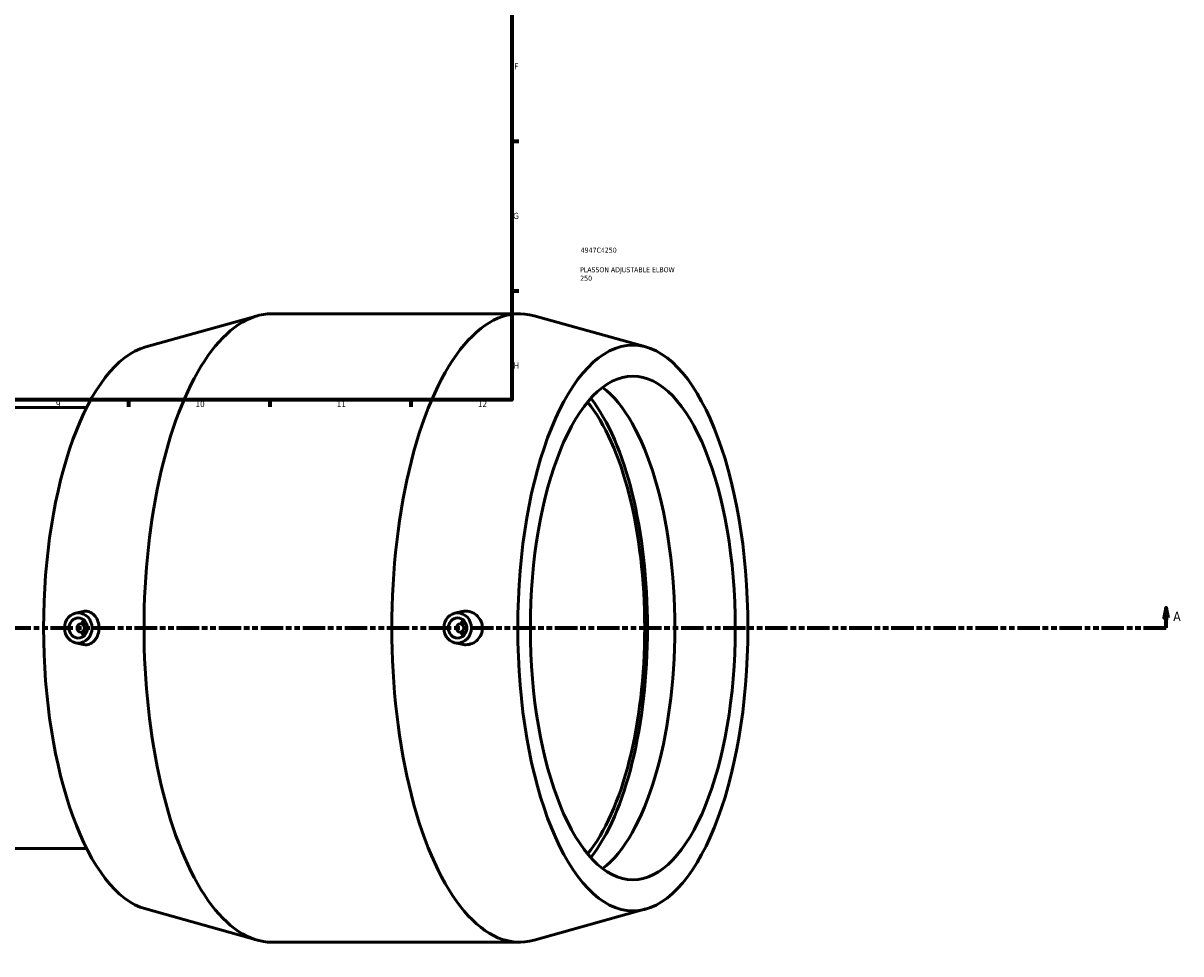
# Model space of a CAD drawing. Header units: millimetres. Extents: x -168 to 1703, y -786 to 1200.
# Tile 4 of 7: x 578 to 1153, y -255 to 207. Entities that reach past the tile are written whole.
import ezdxf

# ---------------------------------------------------------------- set-up
doc = ezdxf.new("R2010")
doc.units = ezdxf.units.MM
doc.linetypes.add('DOUBLE_DASH_CHAIN', pattern=[1.2403, 0.6614, -0.0827, 0.1654, -0.0827, 0.1654, -0.0827])
for name, color, linetype, lineweight in [('Border (ANSI)', 7, 'Continuous', 70), ('Section Line (ANSI)', 7, 'DOUBLE_DASH_CHAIN', 70), ('Title (ISO)', 7, 'Continuous', 50), ('Visible (ANSI)', 7, 'Continuous', 50)]:
    doc.layers.add(name, color=color, linetype=linetype, lineweight=lineweight)
doc.styles.add('Label Text (ANSI)', font='tahoma.ttf')
doc.styles.add('Note Text (ANSI)', font='tahoma.ttf')
doc.styles.add('Note Text (ISO)', font='tahoma.ttf')

# ---------------------------------------------------------------- blocks, each defined once
blk = doc.blocks.new('Borders Default Border')
at = {"layer": 'Border (ANSI)'}
for p, q in [((821, 148.5), (824.45, 148.5)), ((821, 74.25), (824.45, 74.25)), ((630.75, 20), (630.75, 16.55)), ((700.83, 20), (700.83, 16.55)), ((770.92, 20), (770.92, 16.55))]:
    blk.add_line(p, q, dxfattribs=at)
at = {"layer": 'Border (ANSI)', "flags": 128}
blk.add_lwpolyline([(20, 20), (20, 574), (821, 574), (821, 20), (20, 20)], dxfattribs=at)
at = {"layer": 'Border (ANSI)', "color": 230, "true_color": 0xff0080, "attachment_point": 7, "style": 'Note Text (ANSI)'}
for s, insert, char_height in [('F', (822.14, 184.1), 3.05), ('G', (821.66, 109.79), 3.05), ('H', (821.81, 35.6), 3.05), ('9', (594.7, 16.49), 3.05), ('10', (663.96, 16.49), 3.048), ('11', (734.04, 16.55), 3.048), ('12', (804.13, 16.55), 3.048)]:
    blk.add_mtext(s, dxfattribs=dict(at, insert=insert, char_height=char_height))
blk = doc.blocks.new('Title Blocks ISO')
at = {"layer": 'Title (ISO)', "color": 232, "true_color": 0xca0064, "style": 'Note Text (ISO)'}
for tag, p in [('PART_NUMBER_001', (34.16, 73.13)), ('DESCRIPTION_001', (33.84, 63.4)), ('DESCRIPTION_002', (33.91, 59.18))]:
    blk.add_attdef(tag, p, '', height=2.5, dxfattribs=at)
blk = doc.blocks.new('2dTransSection0')
at = {"layer": 'Section Line (ANSI)', "linetype": 'Continuous'}
for p, q in [((1145.8, -83.18), (1144.8, -88.18)), ((1145.8, -88.18), (1145.8, -83.18)), ((1146.8, -88.18), (1145.8, -83.18)), ((1144.8, -88.18), (1146.8, -88.18)), ((1145.8, -93.18), (1145.8, -88.18)), ((1134.53, -93.18), (1145.8, -93.18))]:
    blk.add_line(p, q, dxfattribs=at)
at = {"layer": 'Section Line (ANSI)', "linetype": 'DOUBLE_DASH_CHAIN', "ltscale": 16.82361}
blk.add_line((237.28, -93.18), (1145.8, -93.18), dxfattribs=at)
at = {"layer": 'Section Line (ANSI)', "linetype": 'Continuous', "flags": 128}
blk.add_lwpolyline([(1146.8, -88.18), (1145.8, -83.18), (1144.8, -88.18), (1146.8, -88.18)], dxfattribs=at)
at = {"layer": 'Section Line (ANSI)'}
blk.add_solid([(1146.8, -88.18), (1145.8, -83.18), (1144.8, -88.18), (1146.8, -88.18)], dxfattribs=at)
at = {"layer": 'Section Line (ANSI)', "insert": (1149.27, -89.68), "char_height": 4.57, "attachment_point": 7, "style": 'Label Text (ANSI)'}
blk.add_mtext('A', dxfattribs=at)

msp = doc.modelspace()

# ---------------------------------------------------------------- linework, layer by layer
at = {"layer": 'Visible (ANSI)'}
for p, q in [((639.254, 46.32), (694.72, 61.82)), ((701.886, 62.818), (824.849, 62.818)), ((887.482, 46.32), (832.015, 61.82)), ((609.966, 16.327), (567.592, 16.327)), ((604.439, -85.828), (608.236, -84.995)), ((792.702, -85.828), (796.173, -85.067)), ((607.005, -91.182), (609.971, -91.182)), ((798.235, -91.182), (795.269, -91.182)), ((607.005, -95.182), (609.971, -95.182)), ((798.235, -95.182), (795.269, -95.182)), ((604.439, -100.536), (608.236, -101.369)), ((792.702, -100.536), (796.173, -101.297)), ((609.966, -202.691), (567.592, -202.691)), ((639.254, -232.684), (694.72, -248.184)), ((887.482, -232.684), (832.015, -248.184)), ((701.886, -249.182), (824.849, -249.182))]:
    msp.add_line(p, q, dxfattribs=at)
for centre, major_axis, ratio, start_param, end_param in [((824.849, -93.182), (0, 156), 0.4067366, 6.1700078, 9.5379555), ((701.886, -93.182), (0, 156), 0.4067366, 0, 3.1415927), ((645.703, -93.182), (0, 140.4), 0.4067366, 0.1131775, 3.0284151), ((851.068, -93.182), (0, -125), 0.4067366, 0.2991207, 2.842472), ((836.086, -93.182), (0, 125), 0.4067366, 3.5994421, 5.8253359), ((836.086, -93.182), (0, 128.486), 0.4067366, 3.620878, 5.8038999), ((611.479, -93.182), (0, 5), 0.9135455, 0.6729815, 1.1592795), ((799.743, -93.182), (0, -5), 0.9135455, 3.8145741, 4.3008721), ((611.479, -93.182), (0, 5), 0.9135455, 1.9823132, 2.4686112), ((799.743, -93.182), (0, -5), 0.9135455, 5.1239058, 5.6102038)]:
    msp.add_ellipse(centre, major_axis=major_axis, ratio=ratio, start_param=start_param, end_param=end_param, dxfattribs=at)
for centre, major_axis, ratio in [((881.032, -93.182), (0, -140.4), 0.4067366), ((881.032, -93.182), (0, -125), 0.4067366), ((605.785, -93.182), (0, -7.5), 0.9135455), ((794.048, -93.182), (0, -7.5), 0.9135455), ((605.785, -93.182), (0, -5), 0.9135455), ((607.005, -93.182), (0, -2), 0.9135455), ((794.048, -93.182), (0, -5), 0.9135455), ((795.269, -93.182), (0, -2), 0.9135455)]:
    msp.add_ellipse(centre, major_axis=major_axis, ratio=ratio, dxfattribs=at)
for points, knots in [([(608.236, -84.997), (608.603, -84.917), (608.968, -84.873), (610.18, -84.852), (611.09, -85.051), (612.759, -85.894), (613.519, -86.54), (614.7, -88.026), (615.206, -88.956), (615.88, -91.006), (616.047, -92.127), (616.047, -94.237), (615.88, -95.358), (615.206, -97.409), (614.7, -98.339), (613.519, -99.825), (612.759, -100.47), (611.09, -101.314), (610.18, -101.512), (609.322, -101.497)], [2.3761594, 2.3761594, 2.3761594, 2.3761594, 2.511283, 2.511283, 2.8387058, 2.8387058, 3.1661285, 3.1661285, 3.4826361, 3.4826361, 3.7991436, 3.7991436, 4.1156512, 4.1156512, 4.4321587, 4.4321587, 4.7595815, 4.7595815, 5.0870042, 5.0870042, 5.0870042, 5.0870042]), ([(798.141, -101.497), (799.181, -101.482), (800.289, -101.265), (802.326, -100.404), (803.253, -99.759), (804.703, -98.282), (805.327, -97.356), (806.155, -95.324), (806.359, -94.219), (806.359, -92.145), (806.155, -91.04), (805.327, -89.009), (804.703, -88.082), (803.253, -86.605), (802.326, -85.961), (800.289, -85.099), (799.181, -84.882), (797.501, -84.858), (796.834, -84.925), (796.174, -85.069)], [0, 0, 0, 0, 0.3167975, 0.3167975, 0.633595, 0.633595, 0.9446183, 0.9446183, 1.2556415, 1.2556415, 1.5666648, 1.5666648, 1.877688, 1.877688, 2.1944855, 2.1944855, 2.511283, 2.511283, 2.7060052, 2.7060052, 2.7060052, 2.7060052])]:
    msp.add_open_spline(points, degree=3, knots=knots, dxfattribs=at)
for points in [[(609.322, -101.497), (608.968, -101.491), (608.603, -101.448), (608.236, -101.367)], [(796.174, -101.295), (796.834, -101.44), (797.501, -101.506), (798.141, -101.497)]]:
    msp.add_open_spline(points, degree=3, dxfattribs=at)

# ---------------------------------------------------------------- block references
msp.add_blockref('Borders Default Border', (0, 0))
msp.add_blockref('Title Blocks ISO', (821, 20)).add_auto_attribs({'PART_NUMBER_001': '4947C4250', 'DESCRIPTION_001': 'PLASSON ADJUSTABLE ELBOW', 'DESCRIPTION_002': '250'})
at = {"layer": 'Section Line (ANSI)'}
msp.add_blockref('2dTransSection0', (0, 0), dxfattribs=at)

doc.saveas('drawing.dxf')
